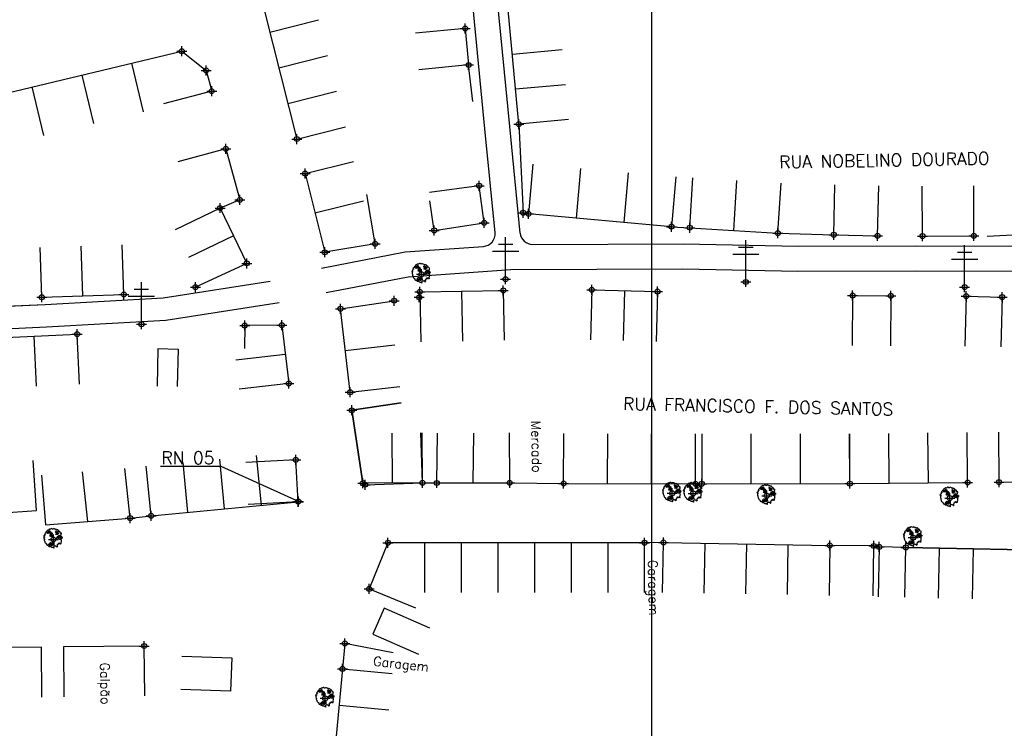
# Model space of a CAD drawing. Extents: x 539028 to 544996, y 8596245 to 8601028.
# Tile 15 of 41: x 541544 to 541702, y 8598201 to 8598314. Entities that reach past the tile are written whole.
import ezdxf
from ezdxf.enums import TextEntityAlignment as Align
from ezdxf.lldxf.tags import DXFTag

# ---------------------------------------------------------------- set-up
doc = ezdxf.new("R2010")
doc.units = 0
doc.header["$MEASUREMENT"] = 0
doc.header["$PDMODE"] = 34
doc.header["$PDSIZE"] = 0.8
for name, color, linetype in [('ALVENARIA', 7, 'Continuous'), ('ARVORE', 100, 'Continuous'), ('CASA', 2, 'Continuous'), ('CERCA', 9, 'CERCA_LINE'), ('ESTRADA_BARRO', 7, 'DASHED'), ('MALHA', 9, 'Continuous'), ('POSTE', 7, 'Continuous'), ('RN', 7, 'Continuous'), ('TEXTO', 2, 'Continuous'), ('TXT_NRUA', 2, 'Continuous')]:
    doc.layers.add(name, color=color, linetype=linetype)
doc.styles.add('GEOSIS', font='ROMANS.SHX')
doc.styles.get("Standard").update_dxf_attribs({"font": 'romans.shx'})
doc.linetypes.add('CERCA_LINE', pattern='A,0.5,-0.2,["X",Standard,S=0.1,R=0,X=-0.1,Y=-0.05],-0.25', length=0.95)
tags = doc.linetypes.add('DASHED', pattern=[0.75, 0.5, -0.25]).pattern_tags.tags
tags[6:7] = [DXFTag(74, 4), DXFTag(75, 0), DXFTag(340, '0'), DXFTag(46, 1.0), DXFTag(50, 0.0), DXFTag(44, 0.0), DXFTag(45, 0.0)]
tags[4:5] = [DXFTag(74, 4), DXFTag(75, 0), DXFTag(340, '0'), DXFTag(46, 1.0), DXFTag(50, 0.0), DXFTag(44, 0.0), DXFTag(45, 0.0)]

# ---------------------------------------------------------------- blocks, each defined once
blk = doc.blocks.new('C')
at = {"layer": 'CASA'}
blk.add_lwpolyline([(0, 0), (0, 8)], dxfattribs=at)
blk = doc.blocks.new('A$C094F77C8')
at = {"layer": 'POSTE'}
for p, q in [((2.62, 0), (2.62, 8.4)), ((1.17, 7), (4.08, 7)), ((0, 5.6), (5.25, 5.6))]:
    blk.add_line(p, q, dxfattribs=at)
blk = doc.blocks.new('A$C34DC2D19')
at = {"layer": 'POSTE', "xscale": 0.8, "yscale": 0.8, "zscale": 0.8}
blk.add_blockref('A$C094F77C8', (0, 0, 340.37), dxfattribs=at)
blk = doc.blocks.new('ARVORE6')
for points in [[(-1.78, 2.18), (-1.87, 2.12), (-1.86, 2.06), (-1.96, 2), (-2.05, 1.97), (-2.08, 1.89), (-2.06, 1.79), (-2.1, 1.68), (-2.19, 1.63), (-2.27, 1.6), (-2.33, 1.57), (-2.45, 1.36), (-2.33, 1.3), (-2.23, 1.35), (-2.22, 1.26), (-2.33, 1.2), (-2.41, 1.18), (-2.5, 1.15), (-2.45, 1.07), (-2.41, 1.02), (-2.44, 0.93), (-2.62, 0.85), (-2.67, 0.79), (-2.68, 0.7), (-2.63, 0.68), (-2.63, 0.68), (-2.72, 0.62), (-2.77, 0.64), (-2.8, 0.64), (-2.76, 0.56), (-2.6, 0.57), (-2.52, 0.53), (-2.52, 0.45), (-2.55, 0.3), (-2.67, 0.25), (-2.67, 0.14), (-2.62, 0.04), (-2.54, -0.02), (-2.64, -0.1), (-2.71, -0.18), (-2.55, -0.26), (-2.51, -0.35), (-2.52, -0.52), (-2.56, -0.64), (-2.47, -0.83), (-2.4, -0.89), (-2.4, -0.98), (-2.37, -1.12), (-2.27, -1.33), (-2.13, -1.49), (-2.01, -1.61), (-1.91, -1.6), (-1.82, -1.73), (-1.82, -1.97), (-1.67, -2.08), (-1.49, -2.07), (-1.39, -2.11), (-1.32, -2.23), (-1.16, -2.42), (-0.93, -2.41), (-0.86, -2.4), (-0.72, -2.42), (-0.63, -2.56), (-0.57, -2.61), (-0.47, -2.6), (-0.42, -2.64), (-0.31, -2.66), (-0.21, -2.67), (-0.05, -2.69), (0.08, -2.72), (0.33, -2.98), (0.41, -2.85), (0.29, -2.74), (0.37, -2.7), (0.37, -2.57), (0.35, -2.45), (0.49, -2.41), (0.48, -2.27), (0.55, -2.2), (0.71, -2.27), (0.86, -2.29), (0.93, -2.24), (1.05, -2.42), (1.2, -2.34), (1.2, -2.58), (1.34, -2.57), (1.43, -2.44), (1.51, -2.34), (1.36, -2.24), (1.43, -2.14), (1.39, -2.09), (1.47, -2.01), (1.5, -1.96), (1.43, -1.84), (1.5, -1.8), (1.6, -1.74), (1.69, -1.67), (1.78, -1.64), (1.8, -1.74), (1.86, -1.66), (1.81, -1.55), (1.82, -1.42), (1.99, -1.37), (2.13, -1.42), (2.06, -1.53), (2.22, -1.64), (2.33, -1.61), (2.46, -1.55), (2.59, -1.56), (2.55, -1.46), (2.48, -1.32), (2.56, -1.2), (2.63, -1.06), (2.62, -0.92), (2.62, -0.78), (2.67, -0.66), (2.68, -0.46), (2.57, -0.39), (2.51, -0.26), (2.59, -0.13), (2.7, -0.02), (2.83, 0.11), (2.96, 0.28), (2.92, 0.43), (2.91, 0.44), (2.81, 0.32), (2.7, 0.39), (2.73, 0.48), (2.68, 0.53), (2.6, 0.48), (2.4, 0.45), (2.42, 0.58), (2.5, 0.64), (2.48, 0.76), (2.34, 0.89), (2.54, 0.99), (2.59, 1.1), (2.57, 1.23), (2.55, 1.36), (2.62, 1.47), (2.63, 1.57), (2.5, 1.63), (2.35, 1.59), (2.24, 1.71), (2.23, 1.89), (2.21, 1.98), (2.15, 2.13), (1.92, 2.14), (1.79, 2.22), (1.77, 2.29), (1.73, 2.39), (1.69, 2.5), (1.51, 2.62), (1.35, 2.59), (1.28, 2.53), (1.19, 2.58), (1.11, 2.69), (0.99, 2.74), (0.84, 2.66), (0.73, 2.81), (0.32, 2.98), (0.23, 2.85), (0.07, 2.78), (-0.06, 2.82), (-0.27, 2.96), (-0.48, 3), (-0.62, 2.87), (-0.7, 2.78), (-0.82, 2.74), (-0.98, 2.81), (-1.11, 2.78), (-1.2, 2.57), (-1.42, 2.56), (-1.58, 2.52), (-1.57, 2.41), (-1.77, 2.34), (-1.73, 2.23), (-1.75, 2.2)], [(-0.88, 2.44), (-0.95, 2.35), (-0.87, 2.29), (-0.92, 2.24), (-0.88, 2.15), (-0.78, 2.14), (-0.74, 2.15), (-0.67, 2.08), (-0.7, 2.02), (-0.8, 1.98), (-0.92, 1.89), (-0.95, 1.77), (-0.81, 1.75), (-0.7, 1.77), (-0.59, 1.82), (-0.46, 1.77), (-0.51, 1.71), (-0.49, 1.63), (-0.34, 1.66), (-0.27, 1.68), (-0.09, 1.52), (-0.27, 1.42), (-0.32, 1.37), (-0.18, 1.25), (0, 1.26), (0.14, 1.15), (0.04, 1.02), (-0.03, 0.86), (-0.02, 0.8), (-0.17, 0.76), (-0.27, 0.72), (-0.29, 0.58), (-0.48, 0.53), (-0.51, 0.64), (-0.48, 0.74), (-0.6, 0.74), (-0.74, 0.68), (-0.83, 0.62), (-0.91, 0.65), (-0.75, 0.84), (-0.75, 0.9), (-0.78, 0.97), (-0.71, 1.09), (-0.8, 1.19), (-0.68, 1.38), (-0.8, 1.61), (-0.8, 1.69), (-0.88, 1.7), (-0.97, 1.64), (-1.06, 1.59), (-1.12, 1.63), (-1.14, 1.67), (-1.32, 1.64), (-1.38, 1.57), (-1.51, 1.46), (-1.51, 1.46), (-1.56, 1.55), (-1.56, 1.63), (-1.61, 1.7), (-1.56, 1.82), (-1.53, 1.91), (-1.43, 1.98), (-1.4, 2.07), (-1.26, 2.08), (-1.21, 2.2), (-1.1, 2.21), (-0.99, 2.32), (-0.95, 2.39)], [(-0.91, 1.69), (-1.13, 1.76), (-1.24, 2.14), (-1.27, 2.14), (-1.18, 1.78), (-1.57, 1.66), (-1.57, 1.63), (-1.12, 1.73), (-0.99, 1.67)], [(-1.27, 1.75), (-1.25, 1.72), (-1.3, 1.74)], [(-1.06, 1.74), (-1.06, 1.72), (-1.01, 1.73)], [(0, 0.91), (-0.4, 1.34), (-0.4, 1.68), (-0.44, 1.68), (-0.45, 1.4), (-0.8, 1.64), (-0.81, 1.61), (-0.48, 1.35), (-0.18, 0.98), (-0.75, 0.89), (-0.75, 0.86), (-0.15, 0.91), (-0.07, 0.81)], [(-0.49, 0.94), (-0.49, 0.89), (-0.53, 0.92)], [(-0.51, 1.38), (-0.49, 1.43)], [(-0.35, 1.21), (-0.32, 1.26), (-0.39, 1.24)], [(-0.22, 1), (-0.25, 0.91), (-0.29, 0.97), (-0.29, 0.92)], [(-0.23, 1.06), (-0.18, 1.12), (-0.27, 1.1)], [(-0.09, 0.88), (-0.05, 0.95), (-0.13, 0.9), (-0.09, 0.99)], [(1.21, 2.06), (1.32, 1.92), (1.4, 1.99), (1.43, 2.02), (1.55, 2.02), (1.51, 1.88), (1.59, 1.85), (1.69, 1.84), (1.75, 1.77), (1.61, 1.68), (1.7, 1.6), (1.85, 1.57), (1.72, 1.47), (1.62, 1.45), (1.48, 1.42), (1.48, 1.18), (1.36, 1.16), (1.19, 1.3), (1.2, 1.31), (1.09, 1.3), (1.07, 1.23), (0.97, 1.25), (0.92, 1.33), (1.11, 1.55), (1.06, 1.66), (1.03, 1.75), (0.96, 1.81), (0.99, 1.96), (0.83, 2.05), (0.94, 2.19), (0.97, 2.22), (1.05, 2.28), (1.1, 2.22), (1.25, 2.06), (1.28, 2.03)], [(1.17, 1.62), (1.07, 1.45), (1.49, 1.26), (1.49, 1.24), (1.03, 1.41), (0.94, 1.3)], [(1.07, 1.61), (1.51, 1.9), (1.55, 1.88), (1.16, 1.57)], [(1.11, 1.63), (1.17, 1.6), (1.14, 1.67), (1.22, 1.64), (1.22, 1.69)], [(1.17, 1.41), (1.13, 1.38), (1.18, 1.41), (1.18, 1.35)], [(1.35, 0.46), (1.31, 0.36), (1.17, 0.31), (1.19, 0.12), (1.23, 0.12), (1.35, 0.12), (1.61, 0.22), (1.69, 0.16), (1.65, 0.07), (1.7, -0.02), (1.84, -0.09), (1.93, -0.07), (2.01, -0.17), (2.19, -0.18), (2.26, -0.21), (2.39, -0.13), (2.33, 0.05), (2.47, 0.12), (2.51, 0.31), (2.33, 0.5), (2.42, 0.64), (2.36, 0.77), (2.27, 0.83), (2.12, 0.82), (2.02, 0.94), (1.83, 0.86), (1.8, 0.82), (1.62, 0.74), (1.48, 0.64), (1.48, 0.48), (1.33, 0.48), (1.32, 0.31)], [(1.34, 1.8), (1.41, 1.76), (1.41, 1.82)], [(1.38, 0.16), (1.81, 0.34), (1.96, 0.66), (1.97, 0.94), (1.97, 0.62), (1.88, 0.35), (2.44, 0.3), (1.88, 0.29), (1.7, 0.18)], [(1.47, 0.19), (1.51, 0.17), (1.52, 0.22), (1.55, 0.21), (1.61, 0.25), (1.71, 0.21)], [(1.78, 0.32), (1.84, 0.28), (1.77, 0.29)], [(1.88, 0.47), (1.93, 0.45), (1.88, 0.43), (1.91, 0.4), (1.85, 0.38)], [(1.98, 0.34), (1.98, 0.28), (2.02, 0.34)], [(0.19, -1.76), (0.02, -1.82), (0.05, -1.9), (0, -1.95), (-0.03, -1.97), (-0.07, -2.06), (-0.05, -2.11), (-0.03, -2.18), (-0.17, -2.19), (-0.25, -2.1), (-0.38, -2.11), (-0.49, -2.16), (-0.53, -2.05), (-0.56, -2.02), (-0.66, -1.97), (-0.77, -2.06), (-0.84, -2.13), (-1.03, -2.13), (-1.06, -2.11), (-1.07, -2.02), (-1.11, -1.99), (-1.25, -1.88), (-1.09, -1.77), (-1, -1.63), (-1.02, -1.52), (-0.91, -1.45), (-0.76, -1.31), (-0.7, -1.28), (-0.54, -1.31), (-0.45, -1.44), (-0.34, -1.39), (-0.2, -1.28), (0, -1.15), (-0.09, -0.96), (0.07, -0.87), (0.11, -0.89), (0.41, -1.08), (0.32, -1.14), (0.26, -1.19), (0.28, -1.24), (0.43, -1.31), (0.32, -1.38), (0.37, -1.96), (0.39, -2), (0.31, -1.87), (0.43, -1.76), (0.43, -1.68), (0.36, -1.63), (0.21, -1.68), (0.12, -1.73)], [(-0.77, -1.87), (-1.1, -2.03), (-0.78, -1.91), (-0.7, -2.04), (-0.73, -1.88)], [(-0.19, -1.31), (-0.25, -1.56), (-0.84, -1.91), (-0.27, -1.66), (-0.33, -2.11), (-0.26, -2.1), (-0.05, -1.15)], [(-0.27, -1.58), (-0.28, -1.66), (-0.33, -1.61), (-0.35, -1.67), (-0.39, -1.65), (-0.41, -1.68)], [(-0.29, -1.96), (-0.24, -1.98), (-0.31, -2.01)], [(-0.27, -1.74), (-0.21, -1.78), (-0.29, -1.83)], [(-0.21, -1.55), (-0.16, -1.58), (-0.24, -1.57)], [(-0.18, -1.24), (-0.1, -1.25), (-0.18, -1.29), (-0.1, -1.33), (-0.18, -1.35), (-0.1, -1.41)]]:
    blk.add_lwpolyline(points)

msp = doc.modelspace()

# ---------------------------------------------------------------- linework, layer by layer
at = {"layer": 'ALVENARIA'}
for points, elevation in [([(541695.895, 8598270.065), (541695.683, 8598262.068)], 692.319), ([(541695.895, 8598270.065), (541701.649, 8598269.913)], 692.319), ([(541701.649, 8598269.913), (541701.437, 8598261.916)], 692.199)]:
    msp.add_lwpolyline(points, dxfattribs=dict(at, elevation=elevation))
at = {"layer": 'ARVORE'}
for p in [(541608.67, 8598273.563, 692.056), (541608.67, 8598273.563, 692.056), (541648.813, 8598238.462, 693.161), (541648.813, 8598238.462, 693.161), (541652.166, 8598238.437, 693.139), (541652.166, 8598238.437, 693.139), (541663.967, 8598238.066, 693.197), (541663.967, 8598238.066, 693.197), (541693.263, 8598237.689, 693.366), (541693.263, 8598237.689, 693.366), (541549.707, 8598231.052, 692.569), (541549.707, 8598231.052, 692.569), (541687.403, 8598231.349, 693.171), (541687.403, 8598231.349, 693.171), (541593.262, 8598205.592, 692.999), (541593.262, 8598205.592, 692.999)]:
    msp.add_point(p, dxfattribs=at)
at = {"layer": 'CASA'}
for p, q in [((541611.112, 8598240.111, 693.242), (541611.213, 8598248.111, 693.242)), ((541616.952, 8598240.118, 693.242), (541617.052, 8598248.117, 693.242)), ((541652.545, 8598239.985, 693.242), (541652.562, 8598247.985, 693.242)), ((541653.542, 8598247.989, 693.516), (541653.547, 8598239.989, 693.516)), ((541677.289, 8598240.006, 693.516), (541677.283, 8598248.006, 693.516)), ((541562, 8598234.484, 693.225), (541561.135, 8598242.437, 693.225)), ((541588.907, 8598237.111, 693.225), (541588.528, 8598243.822, 693.225)), ((541547.829, 8598241.386, 693.225), (541548.461, 8598233.411, 693.225)), ((541555.231, 8598233.947, 693.225), (541554.366, 8598241.9, 693.225)), ((541608.814, 8598240.14, 693.242), (541611.112, 8598240.111, 693.242)), ((541631.435, 8598240.031, 693.242), (541652.545, 8598239.985, 693.242)), ((541653.547, 8598239.989, 693.516), (541677.289, 8598240.006, 693.516)), ((541565.359, 8598234.849, 693.225), (541588.907, 8598237.111, 693.225)), ((541548.461, 8598233.411, 693.225), (541562, 8598234.484, 693.225)), ((541647.435, 8598230.572, 693.239), (541674.075, 8598230.095, 693.239))]:
    msp.add_line(p, q, dxfattribs=at)
for points, elevation in [([(541577.195, 8598340.962), (541588.72, 8598295.245)], 687.638), ([(541624.256, 8598297.625), (541622.2, 8598320.006)], 689.5), ([(541615.654, 8598312.962), (541607.691, 8598312.191)], 688.626), ([(541615.654, 8598312.962), (541616.22, 8598307.113)], 688.626), ([(541538.337, 8598301.68), (541570.281, 8598309.311)], 688.253), ([(541570.281, 8598309.311), (541574.188, 8598306.239)], 688.783), ([(541616.22, 8598307.113), (541608.258, 8598306.342)], 688.626), ([(541574.188, 8598306.239), (541575.067, 8598302.925)], 688.783), ([(541575.067, 8598302.925), (541567.335, 8598300.874)], 688.783), ([(541577.345, 8598293.664), (541569.625, 8598291.566)], 690.345), ([(541577.345, 8598293.664), (541579.565, 8598285.496)], 690.345), ([(541590.025, 8598289.704), (541597.786, 8598291.645)], 691.203), ([(541590.025, 8598289.704), (541593.182, 8598277.085)], 691.203), ([(541651.63, 8598281.032), (541652.123, 8598289.017)], 690.806), ([(541658.691, 8598280.596), (541659.185, 8598288.581)], 690.806), ([(541665.752, 8598280.159), (541666.246, 8598288.144)], 690.775), ([(541617.889, 8598287.762), (541609.962, 8598286.681)], 689.297), ([(541618.702, 8598281.804), (541617.889, 8598287.762)], 691.28), ([(541674.69, 8598279.906), (541674.892, 8598287.904)], 690.775), ([(541681.71, 8598279.729), (541681.912, 8598287.727)], 690.775), ([(541688.901, 8598279.689), (541688.868, 8598287.689)], 691.682), ([(541697.146, 8598279.722), (541697.113, 8598287.722)], 691.682), ([(541579.565, 8598285.496), (541576.4, 8598284.189)], 690.345), ([(541591.603, 8598283.394), (541599.364, 8598285.335)], 691.203), ([(541601.236, 8598278.452), (541599.897, 8598286.339)], 692.134), ([(541610.71, 8598280.596), (541610.026, 8598285.356)], 692.058), ([(541576.4, 8598284.189), (541569.193, 8598280.716)], 691.392), ([(541576.4, 8598284.189), (541580.675, 8598275.317)], 691.392), ([(541648.702, 8598281.196), (541625.812, 8598283.246)], 690.806), ([(541610.71, 8598280.596), (541618.702, 8598281.804)], 692.058), ([(541651.63, 8598281.032), (541665.752, 8598280.159)], 690.806), ([(541578.537, 8598279.753), (541571.33, 8598276.28)], 691.392), ([(541674.69, 8598279.906), (541681.71, 8598279.729)], 690.775), ([(541688.901, 8598279.689), (541697.146, 8598279.722)], 691.682), ([(541547.844, 8598269.88), (541547.579, 8598277.875)], 692.07), ([(541554.416, 8598270.097), (541554.151, 8598278.093)], 692.07), ([(541560.987, 8598270.315), (541560.722, 8598278.311)], 692.127), ([(541601.236, 8598278.452), (541593.182, 8598277.085)], 692.134), ([(541580.675, 8598275.317), (541572.458, 8598271.494)], 691.392), ([(541608.41, 8598270.751), (541621.772, 8598270.985)], 692.218), ([(541615.091, 8598270.868), (541615.231, 8598262.869)], 692.218), ([(541621.772, 8598270.985), (541621.912, 8598262.986)], 692.218), ([(541635.951, 8598271.071), (541635.733, 8598263.074)], 691.952), ([(541635.951, 8598271.071), (541646.459, 8598270.784)], 691.952), ([(541641.205, 8598270.927), (541640.986, 8598262.93)], 691.952), ([(541547.844, 8598269.88), (541560.987, 8598270.315)], 692.07), ([(541595.7, 8598268.039), (541604.291, 8598269.333)], 692.596), ([(541608.41, 8598270.751), (541608.55, 8598262.752)], 692.218), ([(541646.459, 8598270.784), (541646.24, 8598262.787)], 691.952), ([(541677.719, 8598270.15), (541677.662, 8598262.151)], 692.104), ([(541677.719, 8598270.15), (541683.854, 8598270.107)], 692.104), ([(541683.854, 8598270.107), (541683.797, 8598262.107)], 692.104), ([(541597.233, 8598254.651), (541595.7, 8598268.039)], 693.198), ([(541586.318, 8598265.399), (541580.354, 8598265.338), (541580.346, 8598261.683)], 692.727), ([(541586.318, 8598265.399), (541587.404, 8598256.058)], 692.727), ([(541532.847, 8598263.005), (541553.505, 8598263.969)], 692.145), ([(541566.444, 8598261.648), (541566.321, 8598255.649)], 692.227), ([(541566.444, 8598261.648), (541569.685, 8598261.581)], 692.617), ([(541569.685, 8598261.581), (541569.561, 8598255.583)], 692.617), ([(541596.467, 8598261.345), (541604.415, 8598262.255)], 693.198), ([(541586.861, 8598260.729), (541578.914, 8598259.805)], 692.727), ([(541587.404, 8598256.058), (541579.458, 8598255.134)], 692.727), ([(541597.233, 8598254.651), (541605.181, 8598255.561)], 693.198), ([(541605.429, 8598252.946), (541597.518, 8598251.76)], 693.297), ([(541597.518, 8598251.76), (541605.429, 8598252.946)], 693.242), ([(541597.518, 8598251.76), (541599.27, 8598240.071), (541599.649, 8598239.839), (541608.814, 8598240.14), (541608.551, 8598248.136)], 693.242), ([(541599.27, 8598240.071), (541597.518, 8598251.76)], 693.344), ([(541604.042, 8598240.106), (541603.984, 8598248.105)], 693.344), ([(541608.814, 8598240.14), (541608.756, 8598248.14)], 693.344), ([(541611.112, 8598240.111), (541622.791, 8598240.124), (541622.782, 8598248.124)], 693.242), ([(541622.791, 8598240.124), (541631.435, 8598240.031), (541631.452, 8598248.031)], 693.242), ([(541562, 8598234.484), (541565.359, 8598234.849), (541564.594, 8598242.812)], 693.225), ([(541588.528, 8598243.822), (541580.541, 8598243.371)], 693.311), ([(541588.907, 8598237.111), (541588.528, 8598243.822)], 693.311), ([(541608.814, 8598240.14), (541599.27, 8598240.071)], 693.344), ([(541677.289, 8598240.006), (541696.139, 8598240.183)], 693.516), ([(541701.158, 8598240.255), (541719.923, 8598240.377)], 693.484), ([(541588.907, 8598237.111), (541580.92, 8598236.66)], 693.311), ([(541603.3, 8598230.533), (541600.278, 8598223.13)], 693.243), ([(541644.38, 8598230.538), (541603.3, 8598230.533)], 693.243), ([(541647.292, 8598222.573), (541647.435, 8598230.572), (541644.38, 8598230.538)], 693.239), ([(541644.381, 8598222.538), (541644.38, 8598230.538)], 693.243), ([(541681.01, 8598222.014), (541681.103, 8598230.014), (541674.075, 8598230.095), (541673.982, 8598222.095)], 693.239), ([(541686.075, 8598221.784), (541686.226, 8598229.782), (541681.979, 8598229.863), (541681.828, 8598221.864)], 693.373), ([(541713.142, 8598221.212), (541713.311, 8598229.21), (541686.226, 8598229.782)], 693.333), ([(541686.226, 8598229.782), (541713.311, 8598229.21)], 693.333), ([(541600.278, 8598223.13), (541607.685, 8598220.106)], 693.243), ([(541547.86, 8598205.774), (541547.811, 8598213.774), (541538.998, 8598213.721), (541539.047, 8598205.721)], 692.641), ([(541564.349, 8598205.976), (541564.256, 8598213.975), (541551.308, 8598213.824), (541551.402, 8598205.824)], 693.138)]:
    msp.add_lwpolyline(points, dxfattribs=dict(at, elevation=elevation))
for points in [[(541541.169, 8598243.329), (541541.723, 8598235.348), (541547.02, 8598235.717), (541546.465, 8598243.697)], [(541610.022, 8598216.813), (541602.694, 8598220.022), (541600.877, 8598215.873), (541608.206, 8598212.664)], [(541596.402, 8598214.374), (541596.018, 8598210.303)], [(541604.121, 8598212.891), (541596.402, 8598214.374)], [(541570.276, 8598212.331), (541578.272, 8598212.072), (541578.099, 8598206.727), (541570.103, 8598206.985)], [(541596.018, 8598210.303), (541593.831, 8598187.038)], [(541596.018, 8598210.303), (541603.983, 8598209.554)]]:
    msp.add_lwpolyline(points, dxfattribs=at)
for p in [(541615.654, 8598312.962, 688.626), (541615.654, 8598312.962, 688.626), (541570.281, 8598309.311, 688.783), (541570.281, 8598309.311, 688.783), (541616.22, 8598307.113, 689.115), (541616.22, 8598307.113, 689.115), (541574.188, 8598306.239, 689.191), (541574.188, 8598306.239, 689.191), (541575.067, 8598302.925, 689.436), (541575.067, 8598302.925, 689.436), (541624.256, 8598297.625, 689.5), (541624.256, 8598297.625, 689.5), (541588.72, 8598295.245, 690.559), (541588.72, 8598295.245, 690.559), (541577.345, 8598293.664, 690.345), (541577.345, 8598293.664, 690.345), (541590.025, 8598289.704, 691.203), (541590.025, 8598289.704, 691.203), (541617.889, 8598287.762, 690.678), (541617.889, 8598287.762, 690.678), (541576.4, 8598284.189, 691.392), (541576.4, 8598284.189, 691.392), (541579.565, 8598285.496, 691.022), (541579.565, 8598285.496, 691.022), (541625.812, 8598283.246, 690.869), (541625.812, 8598283.246, 690.869), (541618.702, 8598281.804, 691.28), (541618.702, 8598281.804, 691.28), (541648.702, 8598281.196, 690.806), (541648.702, 8598281.196, 690.806), (541610.71, 8598280.596, 692.058), (541610.71, 8598280.596, 692.058), (541651.63, 8598281.032, 690.945), (541651.63, 8598281.032, 690.945), (541665.752, 8598280.159, 690.775), (541665.752, 8598280.159, 690.775), (541674.69, 8598279.906, 691.364), (541674.69, 8598279.906, 691.364), (541681.71, 8598279.729, 691.575), (541681.71, 8598279.729, 691.575), (541688.901, 8598279.689, 691.682), (541688.901, 8598279.689, 691.682), (541697.146, 8598279.722, 691.811), (541697.146, 8598279.722, 691.811), (541601.236, 8598278.452, 692.134), (541601.236, 8598278.452, 692.134), (541593.182, 8598277.085, 692.117), (541593.182, 8598277.085, 692.117), (541580.675, 8598275.317, 692.049), (541580.675, 8598275.317, 692.049), (541560.987, 8598270.315, 692.127), (541560.987, 8598270.315, 692.127), (541572.458, 8598271.494, 692.423), (541572.458, 8598271.494, 692.423), (541608.41, 8598270.751, 692.218), (541608.41, 8598270.751, 692.218), (541621.772, 8598270.985, 692.256), (541621.772, 8598270.985, 692.256), (541635.951, 8598271.071, 691.952), (541635.951, 8598271.071, 691.952), (541646.459, 8598270.784, 691.966), (541646.459, 8598270.784, 691.966), (541677.719, 8598270.15, 692.104), (541677.719, 8598270.15, 692.104), (541683.854, 8598270.107, 692.248), (541683.854, 8598270.107, 692.248), (541695.895, 8598270.065, 692.319), (541695.895, 8598270.065, 692.319), (541547.844, 8598269.88, 692.07), (541547.844, 8598269.88, 692.07), (541604.291, 8598269.333, 692.447), (541604.291, 8598269.333, 692.447), (541608.291, 8598269.875, 692.436), (541608.291, 8598269.875, 692.436), (541701.649, 8598269.913, 692.199), (541701.649, 8598269.913, 692.199), (541595.7, 8598268.039, 692.596), (541595.7, 8598268.039, 692.596), (541580.354, 8598265.338, 692.595), (541580.354, 8598265.338, 692.595), (541586.318, 8598265.399, 692.727), (541586.318, 8598265.399, 692.727), (541553.505, 8598263.969, 692.227), (541553.505, 8598263.969, 692.227), (541587.404, 8598256.058, 692.969), (541587.404, 8598256.058, 692.969), (541597.233, 8598254.651, 693.198), (541597.233, 8598254.651, 693.198), (541597.518, 8598251.76, 693.242), (541597.518, 8598251.76, 693.242), (541588.528, 8598243.822, 693.339), (541588.528, 8598243.822, 693.339), (541599.27, 8598240.071, 693.376), (541599.27, 8598240.071, 693.376), (541608.814, 8598240.14, 693.344), (541608.814, 8598240.14, 693.344), (541611.112, 8598240.111, 693.343), (541611.112, 8598240.111, 693.343), (541622.791, 8598240.124, 693.367), (541622.791, 8598240.124, 693.367), (541696.139, 8598240.183, 693.476), (541696.139, 8598240.183, 693.476), (541701.158, 8598240.255, 693.484), (541701.158, 8598240.255, 693.484), (541599.649, 8598239.839, 693.379), (541599.649, 8598239.839, 693.379), (541631.435, 8598240.031, 693.374), (541631.435, 8598240.031, 693.374), (541652.545, 8598239.985, 693.297), (541652.545, 8598239.985, 693.297), (541653.547, 8598239.989, 693.29), (541653.547, 8598239.989, 693.29), (541677.289, 8598240.006, 693.516), (541677.289, 8598240.006, 693.516), (541588.907, 8598237.111, 693.311), (541588.907, 8598237.111, 693.311), (541588.978, 8598237.151, 693.292), (541588.978, 8598237.151, 693.292), (541562, 8598234.484, 693.225), (541562, 8598234.484, 693.225), (541565.359, 8598234.849, 693.259), (541565.359, 8598234.849, 693.259), (541603.3, 8598230.533, 693.288), (541603.3, 8598230.533, 693.288), (541644.38, 8598230.538, 693.269), (541644.38, 8598230.538, 693.269), (541647.435, 8598230.572, 693.239), (541647.435, 8598230.572, 693.239), (541674.075, 8598230.095, 693.364), (541674.075, 8598230.095, 693.364), (541681.103, 8598230.014, 693.329), (541681.103, 8598230.014, 693.329), (541681.979, 8598229.863, 693.373), (541681.979, 8598229.863, 693.373), (541686.226, 8598229.782, 693.333), (541686.226, 8598229.782, 693.333), (541600.278, 8598223.13, 693.243), (541600.278, 8598223.13, 693.243), (541564.256, 8598213.975, 693.169), (541564.256, 8598213.975, 693.169), (541596.402, 8598214.374, 693.211), (541596.402, 8598214.374, 693.211), (541596.018, 8598210.303, 693.229), (541596.018, 8598210.303, 693.229)]:
    msp.add_point(p, dxfattribs=at)
at = {"layer": 'CERCA'}
for points, elevation in [([(541616.911, 8598301.286), (541616.22, 8598307.113)], 689.297), ([(541624.256, 8598297.625), (541624.971, 8598283.433), (541625.812, 8598283.246)], 689.5), ([(541699.246, 8598279.665), (541704.362, 8598279.916), (541707.614, 8598283.741)], 691.535), ([(541648.702, 8598281.196), (541651.63, 8598281.032)], 690.806), ([(541665.752, 8598280.159), (541674.69, 8598279.906)], 690.775)]:
    msp.add_lwpolyline(points, dxfattribs=dict(at, elevation=elevation))
msp.add_point((541624.971, 8598283.433, 690.784), dxfattribs=at)
msp.add_point((541624.971, 8598283.433, 690.784), dxfattribs=at)
at = {"layer": 'ESTRADA_BARRO'}
for p, q in [((541622.8, 8598297.276), (541620.591, 8598319.887)), ((541618.819, 8598296.888), (541616.616, 8598319.435)), ((541620.442, 8598280.221), (541618.819, 8598296.888)), ((541624.468, 8598280.15), (541622.8, 8598297.276)), ((541592.661, 8598274.569), (541606.038, 8598277.139)), ((541606.038, 8598277.139), (541618.594, 8598278.032)), ((541626.465, 8598278.344), (541650.575, 8598278.422)), ((541650.575, 8598278.422), (541668.996, 8598278.047)), ((541668.996, 8598278.047), (541687.927, 8598278.143)), ((541687.927, 8598278.143), (541706.437, 8598278.044)), ((541606.559, 8598273.166), (541622.954, 8598274.333)), ((541622.954, 8598274.333), (541650.541, 8598274.421)), ((541650.541, 8598274.421), (541668.966, 8598274.047)), ((541668.966, 8598274.047), (541687.926, 8598274.143)), ((541687.926, 8598274.143), (541706.444, 8598274.044)), ((541567.321, 8598269.784), (541584.437, 8598272.458)), ((541593.415, 8598270.641), (541606.559, 8598273.166)), ((541548.416, 8598268.728), (541567.321, 8598269.784)), ((541529.229, 8598267.878), (541548.416, 8598268.728)), ((541567.7, 8598266.2), (541585.851, 8598269.036)), ((541548.596, 8598265.132), (541567.7, 8598266.2)), ((541529.376, 8598264.281), (541548.596, 8598265.132))]:
    msp.add_line(p, q, dxfattribs=at)
msp.add_lwpolyline([(541529.229, 8598267.878), (541548.416, 8598268.728), (541567.321, 8598269.784), (541584.437, 8598272.458)], dxfattribs=at)
for centre, start, end in [((541618.452, 8598280.027), 274.07159, 5.56265), ((541626.459, 8598280.344), 185.56265, 270.18465)]:
    msp.add_arc(centre, 2, start, end, dxfattribs=at)
at = {"layer": 'MALHA'}
msp.add_line((541645.513, 8601028.275), (541645.513, 8596264.109), dxfattribs=at)
at = {"layer": 'POSTE'}
for p in [(541622.141, 8598272.79, 691.97), (541622.141, 8598272.79, 691.97), (541660.61, 8598272.331, 691.497), (541660.61, 8598272.331, 691.497), (541695.657, 8598271.513, 692.055), (541695.657, 8598271.513, 692.055), (541563.809, 8598265.556, 692.546), (541563.809, 8598265.556, 692.546)]:
    msp.add_point(p, dxfattribs=at)
at = {"layer": 'RN', "elevation": 693.292}
msp.add_lwpolyline([(541588.978, 8598237.151), (541576.572, 8598242.734), (541566.871, 8598242.734)], dxfattribs=at)

# ---------------------------------------------------------------- block references
at = {"layer": 'ARVORE', "xscale": 0.5260327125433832, "yscale": 0.5260327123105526, "zscale": 0.526032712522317}
for p in [(541608.575, 8598273.732, 692.056), (541648.717, 8598238.631, 693.161), (541652.07, 8598238.606, 693.139), (541663.872, 8598238.236, 693.197), (541693.168, 8598237.858, 693.366), (541687.307, 8598231.519, 693.171), (541549.611, 8598231.221, 692.569), (541593.167, 8598205.762, 692.999)]:
    msp.add_blockref('ARVORE6', p, dxfattribs=at)
at = {"layer": 'CASA'}
for p, rotation in [((541584.398, 8598312.389, 687.638), 284.1487769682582), ((541631.194, 8598309.547, 689.5), 95.25000651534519), ((541564.154, 8598299.622, 688.253), 13.43516705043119), ((541585.839, 8598306.674, 687.638), 284.1487769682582), ((541556.168, 8598297.714, 688.253), 13.43516705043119), ((541631.709, 8598303.952, 689.5), 95.25000651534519), ((541548.182, 8598295.806, 688.253), 13.43516705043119), ((541587.279, 8598300.96, 687.638), 284.1487769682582), ((541632.223, 8598298.357, 689.5), 95.25000651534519), ((541588.72, 8598295.245, 687.638), 284.1487769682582), ((541626.525, 8598291.214, 689.5), 174.8818623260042), ((541634.155, 8598290.53, 690.806), 174.8818623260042), ((541641.786, 8598289.847, 690.806), 174.8818623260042), ((541649.416, 8598289.164, 690.806), 174.8818623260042), ((541546.992, 8598255.656, 692.145), 2.670093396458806), ((541553.878, 8598255.977, 692.145), 2.670093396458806), ((541638.471, 8598240.016, 693.242), 359.8765097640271), ((541645.508, 8598240, 693.242), 359.8765097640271), ((541661.461, 8598239.995, 693.516), 0.0400611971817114), ((541669.375, 8598240, 693.516), 0.0400611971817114), ((541677.289, 8598240.006, 693.516), 0.5388844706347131), ((541683.572, 8598240.065, 693.516), 0.5388844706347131), ((541689.856, 8598240.124, 693.516), 0.5388844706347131), ((541696.139, 8598240.183, 693.476), 0.5388844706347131), ((541701.158, 8598240.255, 693.484), 0.3724495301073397), ((541583.02, 8598236.546, 693.225), 5.487669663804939), ((541571.246, 8598235.415, 693.225), 5.487669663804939), ((541577.133, 8598235.98, 693.225), 5.487669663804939), ((541609.169, 8598230.533, 693.243), 180.0069737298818), ((541615.037, 8598230.534, 693.243), 180.0069737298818), ((541620.906, 8598230.535, 693.243), 180.0069737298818), ((541626.774, 8598230.536, 693.243), 180.0069737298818), ((541632.643, 8598230.536, 693.243), 180.0069737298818), ((541638.511, 8598230.537, 693.243), 180.0069737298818), ((541653.952, 8598222.454, 693.239), 358.9737793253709), ((541660.612, 8598222.335, 693.239), 358.9737793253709), ((541667.272, 8598222.216, 693.239), 358.9737793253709), ((541686.057, 8598221.784, 693.333), 358.7895241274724), ((541691.474, 8598221.669, 693.333), 358.7895241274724), ((541696.891, 8598221.555, 693.333), 358.7895241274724), ((541595.471, 8598204.486), 264.6309770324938)]:
    msp.add_blockref('C', p, dxfattribs=dict(at, rotation=rotation))
at = {"layer": 'POSTE'}
for p in [(541620.041, 8598272.79, 351.595), (541658.51, 8598272.331, 351.122), (541693.557, 8598271.513, 351.681), (541561.709, 8598265.556, 352.171)]:
    msp.add_blockref('A$C34DC2D19', p, dxfattribs=at)

# ---------------------------------------------------------------- texts
at = {"layer": 'RN', "style": 'GEOSIS'}
msp.add_text('RN 05', height=2, dxfattribs=at).set_placement((541567.023, 8598242.54), align=Align.BOTTOM_LEFT)
at = {"layer": 'TEXTO', "style": 'GEOSIS'}
for s, rotation, p in [('Mercado', 271.30772, (541625.787, 8598250.091)), ('Garagem', 271.30772, (541644.495, 8598227.765)), ('Galpão', 271.30772, (541556.748, 8598211.309)), ('Garagem', 353.77354, (541600.826, 8598210.39))]:
    msp.add_text(s, height=1.5, rotation=rotation, dxfattribs=at).set_placement(p, align=Align.BOTTOM_LEFT)
at = {"layer": 'TXT_NRUA', "style": 'GEOSIS'}
for s, rotation, p in [('RUA NOBELINO DOURADO', 1.0411, (541665.995, 8598289.954)), ('RUA FRANCISCO F. DOS SANTOS', 358.80637, (541640.918, 8598251.227))]:
    msp.add_text(s, height=2, rotation=rotation, dxfattribs=at).set_placement(p, align=Align.BOTTOM_LEFT)

doc.saveas('drawing.dxf')
